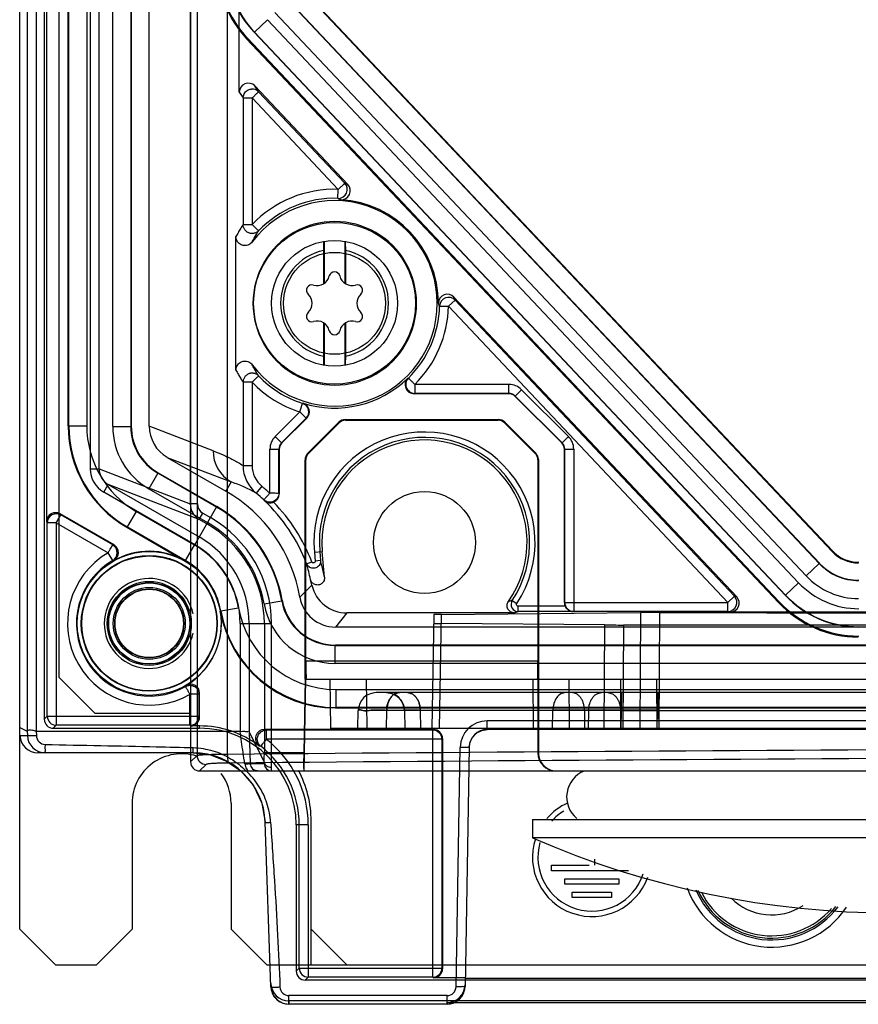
# Model space of a CAD drawing. Header units: millimetres. Extents: x 29 to 244, y 45 to 342.
# Tile 1 of 13: x 29 to 75, y 45 to 99. Entities that reach past the tile are written whole.
import ezdxf

# ---------------------------------------------------------------- set-up
doc = ezdxf.new("R2010")
doc.units = ezdxf.units.MM
doc.header["$LTSCALE"] = 25.054932
doc.layers.get('0').update_dxf_attribs({"linetype": 'CONTINUOUS'})

msp = doc.modelspace()

# ---------------------------------------------------------------- linework, layer by layer
at = {"color": 7, "linetype": 'Continuous'}
for p, q in [((28.857, 48.814), (28.857, 337.414)), ((38.357, 327.848), (38.357, 58.113)), ((38.719, 327.519), (38.719, 58.475)), ((40.397, 327.568), (40.397, 58.549)), ((29.277, 326.195), (29.277, 59.824)), ((29.777, 326.195), (29.777, 59.816)), ((30.226, 325.745), (30.226, 60.483)), ((31.057, 62.814), (31.057, 323.414)), ((30.357, 71.472), (30.357, 318.114)), ((38.337, 203.105), (38.337, 72.461)), ((38.737, 72.461), (38.737, 203.105)), ((32.773, 201.619), (32.773, 74.412)), ((33.272, 74.412), (33.272, 201.619)), ((41.062, 95.36), (41.062, 201.94)), ((31.557, 76.793), (31.557, 200.472)), ((31.584, 76.808), (31.584, 200.461)), ((32.584, 200.461), (32.584, 76.808)), ((34.031, 76.768), (34.031, 200.483)), ((35.031, 200.483), (35.031, 76.768)), ((35.057, 200.472), (35.057, 76.783)), ((36.057, 76.784), (36.057, 200.472)), ((44.467, 101.15), (74.019, 69.807)), ((44.502, 101.164), (74.035, 69.842)), ((43.758, 100.472), (73.3, 69.14)), ((73.307, 69.156), (43.774, 100.478)), ((72.573, 68.454), (43.031, 99.786)), ((41.899, 98.701), (42.626, 99.387)), ((42.626, 99.387), (72.15, 68.074)), ((41.882, 98.695), (41.899, 98.701)), ((41.882, 98.695), (71.415, 67.372)), ((71.422, 67.388), (41.899, 98.701)), ((41.519, 98.352), (41.466, 98.331)), ((71.029, 66.976), (41.466, 98.331)), ((71.052, 67.029), (41.519, 98.352)), ((41.062, 95.36), (41.273, 95.034)), ((41.926, 95.702), (47.098, 90.217)), ((42.136, 95.377), (41.926, 95.702)), ((46.928, 90.295), (42.136, 95.377)), ((41.273, 95.034), (41.772, 95.034)), ((41.273, 95.034), (41.273, 87.995)), ((41.772, 95.034), (46.564, 89.952)), ((41.772, 95.034), (41.772, 87.995)), ((46.548, 89.452), (46.564, 89.952)), ((47.098, 90.217), (46.928, 90.295)), ((46.548, 89.452), (46.704, 89.375)), ((41.273, 87.995), (41.772, 87.995)), ((40.879, 79.902), (40.879, 87.325)), ((45.789, 84.726), (45.789, 87.067)), ((46.926, 87.067), (46.926, 84.726)), ((45.757, 84.705), (45.757, 86.553)), ((46.957, 86.553), (46.957, 84.705)), ((52.696, 83.448), (53.06, 83.791)), ((52.992, 83.965), (68.714, 67.29)), ((53.06, 83.791), (52.992, 83.965)), ((68.585, 67.325), (53.06, 83.791)), ((52.197, 83.461), (52.129, 83.621)), ((52.696, 83.448), (68.221, 66.982)), ((45.757, 80.674), (45.757, 82.523)), ((45.789, 80.16), (45.789, 82.502)), ((46.926, 82.502), (46.926, 80.16)), ((46.957, 82.523), (46.957, 80.674)), ((50.424, 79.445), (50.465, 79.461)), ((41.773, 79.232), (41.273, 79.232)), ((41.273, 79.232), (41.273, 74.6)), ((41.773, 79.232), (41.773, 74.6)), ((56.047, 79.105), (50.816, 79.105)), ((50.816, 79.105), (50.816, 78.605)), ((56.047, 78.605), (56.047, 79.105)), ((50.773, 78.588), (50.816, 78.605)), ((56.039, 78.588), (50.773, 78.588)), ((56.047, 78.605), (50.816, 78.605)), ((56.047, 78.605), (56.039, 78.588)), ((56.4, 78.459), (56.393, 78.441)), ((56.393, 78.441), (58.985, 75.849)), ((56.4, 78.459), (56.754, 78.812)), ((59.002, 75.857), (56.4, 78.459)), ((59.356, 76.21), (56.754, 78.812)), ((44.576, 78.051), (44.606, 78.059)), ((44.423, 77.575), (43.059, 76.21)), ((44.777, 77.221), (43.412, 75.857)), ((43.43, 75.849), (44.81, 77.229)), ((44.777, 77.221), (44.423, 77.575)), ((44.777, 77.221), (44.81, 77.229)), ((31.584, 76.808), (31.557, 76.793)), ((31.584, 76.808), (32.584, 76.808)), ((34.031, 76.768), (35.031, 76.768)), ((35.031, 76.768), (35.057, 76.783)), ((39.605, 75.418), (36.057, 76.784)), ((44.862, 75.268), (46.596, 77.002)), ((46.611, 76.967), (44.904, 75.26)), ((46.611, 76.967), (46.596, 77.002)), ((46.964, 77.114), (46.95, 77.149)), ((46.95, 77.149), (55.465, 77.149)), ((46.964, 77.114), (55.45, 77.114)), ((55.45, 77.114), (55.465, 77.149)), ((55.804, 76.967), (55.818, 77.002)), ((57.511, 75.26), (55.804, 76.967)), ((55.818, 77.002), (57.546, 75.275)), ((43.059, 76.21), (43.412, 75.857)), ((59.002, 75.857), (59.356, 76.21)), ((43.412, 75.857), (43.43, 75.849)), ((59.002, 75.857), (58.985, 75.849)), ((37.059, 75.05), (40.602, 73.686)), ((37.059, 75.05), (40.307, 73.175)), ((42.766, 75.503), (43.266, 75.503)), ((42.766, 73.051), (42.766, 75.503)), ((43.266, 75.503), (43.283, 75.496)), ((43.266, 73.051), (43.266, 75.503)), ((43.283, 75.496), (43.283, 73.023)), ((44.904, 75.26), (44.862, 75.268)), ((57.511, 75.26), (57.546, 75.275)), ((59.149, 75.503), (59.131, 75.496)), ((59.131, 66.973), (59.131, 75.496)), ((59.149, 75.503), (59.649, 75.503)), ((59.149, 66.982), (59.149, 75.503)), ((59.649, 75.503), (59.649, 66.482)), ((41.273, 74.6), (41.773, 74.6)), ((44.757, 74.907), (44.715, 74.914)), ((44.715, 62.714), (44.715, 74.914)), ((44.757, 63.714), (44.757, 74.907)), ((57.657, 74.907), (57.692, 74.921)), ((57.657, 74.907), (57.657, 63.714)), ((57.692, 74.921), (57.692, 58.614)), ((32.773, 74.412), (33.272, 74.412)), ((33.272, 74.412), (38.337, 72.461)), ((36.531, 74.17), (36.031, 73.304)), ((36.531, 74.17), (36.557, 74.186)), ((39.794, 72.286), (36.531, 74.17)), ((36.557, 74.186), (39.807, 72.309)), ((33.524, 73.111), (33.774, 73.544)), ((38.837, 71.595), (33.774, 73.544)), ((33.774, 73.544), (38.834, 70.623)), ((40.602, 73.686), (40.307, 73.175)), ((42.322, 73.439), (42.004, 73.053)), ((38.584, 70.19), (33.524, 73.111)), ((36.031, 73.304), (39.294, 71.42)), ((42.766, 73.051), (42.426, 72.684)), ((43.283, 73.023), (43.266, 73.051)), ((38.737, 72.461), (38.337, 72.461)), ((38.584, 70.19), (39.807, 72.309)), ((42.447, 72.649), (42.426, 72.684)), ((34.099, 70.178), (31.107, 71.905)), ((31.142, 71.844), (31.107, 71.905)), ((34.028, 70.178), (31.142, 71.844)), ((35.333, 72.046), (34.833, 71.18)), ((38.575, 70.174), (35.333, 72.046)), ((38.837, 71.595), (39.037, 71.941)), ((39.037, 71.941), (39.455, 71.7)), ((30.357, 71.472), (30.392, 71.411)), ((30.892, 71.411), (30.392, 71.411)), ((30.392, 60.649), (30.392, 71.411)), ((30.892, 71.411), (33.779, 69.745)), ((30.892, 71.411), (30.892, 60.149)), ((34.833, 71.18), (34.807, 71.165)), ((38.075, 69.308), (34.833, 71.18)), ((39.255, 71.353), (38.837, 71.595)), ((34.807, 71.165), (38.062, 69.285)), ((34.099, 70.178), (34.028, 70.178)), ((38.062, 69.285), (38.575, 70.174)), ((34.029, 69.312), (33.779, 69.745)), ((45.236, 69.778), (45.677, 69.817)), ((45.236, 69.778), (45.279, 69.284)), ((45.535, 69.804), (45.578, 69.311)), ((45.802, 68.388), (45.677, 69.817)), ((74.035, 69.842), (74.019, 69.807)), ((34.094, 69.309), (34.029, 69.312)), ((44.805, 69.134), (45.086, 69.24)), ((45.578, 69.311), (45.279, 69.284)), ((73.3, 69.14), (72.573, 68.454)), ((73.3, 69.14), (73.307, 69.156)), ((45.096, 67.941), (44.432, 67.269)), ((72.15, 68.074), (71.422, 67.388)), ((71.415, 67.372), (71.422, 67.388)), ((42.437, 66.91), (43.423, 67.079)), ((43.446, 67.099), (43.423, 67.079)), ((56.233, 67.091), (56.484, 66.926)), ((59.131, 66.973), (59.149, 66.982)), ((59.149, 66.982), (68.221, 66.982)), ((68.221, 66.982), (68.585, 67.325)), ((68.585, 67.325), (68.714, 67.29)), ((71.052, 67.029), (71.029, 66.976)), ((40.031, 66.513), (40.007, 66.5)), ((40.031, 66.513), (41.016, 66.686)), ((47.042, 66.399), (46.402, 65.614)), ((56.345, 66.399), (47.042, 66.399)), ((51.868, 66.309), (51.757, 59.964)), ((52.196, 59.964), (52.307, 66.318)), ((52.307, 66.318), (63.365, 66.415)), ((59.174, 66.771), (56.567, 66.771)), ((56.567, 66.471), (56.567, 66.771)), ((59.626, 66.471), (56.567, 66.471)), ((59.649, 66.482), (59.626, 66.471)), ((68.221, 66.482), (59.649, 66.482)), ((63.365, 66.415), (63.318, 59.964)), ((64.425, 66.418), (64.378, 59.964)), ((68.221, 66.482), (68.35, 66.447)), ((85.307, 66.447), (68.35, 66.447)), ((41.111, 65.814), (41.11, 59.816)), ((41.111, 65.814), (42.854, 65.814)), ((41.611, 65.814), (41.611, 59.807)), ((42.454, 65.814), (42.454, 58.614)), ((42.854, 58.614), (42.854, 65.814)), ((61.36, 65.729), (52.299, 65.808)), ((61.36, 65.729), (61.318, 59.964)), ((62.42, 65.726), (62.378, 59.964)), ((210.294, 65.726), (62.42, 65.726)), ((226.313, 65.614), (46.402, 65.614)), ((46.401, 64.614), (46.379, 64.587)), ((226.313, 64.614), (46.401, 64.614)), ((46.379, 64.587), (226.335, 64.587)), ((46.379, 64.587), (46.379, 63.587)), ((57.657, 63.714), (44.757, 63.714)), ((226.335, 63.587), (46.379, 63.587)), ((31.057, 62.814), (33.057, 60.814)), ((44.715, 62.714), (44.644, 58.614)), ((44.668, 57.614), (44.757, 62.714)), ((44.757, 62.714), (44.715, 62.714)), ((44.757, 62.714), (227.957, 62.714)), ((44.768, 62.714), (44.757, 62.714)), ((46.157, 59.964), (46.109, 62.714)), ((48.178, 59.964), (48.13, 62.714)), ((57.417, 59.964), (57.397, 62.714)), ((57.648, 62.714), (57.65, 58.614)), ((59.417, 59.964), (59.397, 62.714)), ((62.295, 59.964), (62.275, 62.714)), ((64.295, 59.964), (64.275, 62.714)), ((38.072, 62.308), (38.102, 62.366)), ((38.822, 61.875), (38.322, 61.875)), ((38.322, 60.149), (38.322, 61.875)), ((38.822, 61.875), (38.857, 61.936)), ((38.822, 61.875), (38.822, 60.649)), ((38.857, 60.614), (38.857, 61.936)), ((46.432, 62.14), (226.282, 62.14)), ((46.432, 62.14), (46.432, 61.14)), ((49.963, 61.964), (48.675, 61.964)), ((49.24, 61.964), (49.546, 61.916)), ((223.475, 61.964), (49.24, 61.964)), ((49.546, 61.916), (49.822, 61.777)), ((64.303, 61.964), (59.192, 61.964)), ((62.303, 60.981), (62.303, 61.964)), ((62.371, 61.964), (62.371, 60.981)), ((64.303, 61.964), (64.303, 60.981)), ((64.371, 60.981), (64.371, 61.964)), ((38.357, 60.814), (33.057, 60.814)), ((46.432, 61.14), (46.41, 61.114)), ((46.41, 61.114), (226.305, 61.114)), ((226.282, 61.14), (46.432, 61.14)), ((47.657, 59.964), (47.675, 60.981)), ((49.239, 59.964), (49.256, 60.981)), ((62.25, 60.981), (49.256, 60.981)), ((50.239, 60.981), (50.257, 59.964)), ((51.118, 60.981), (51.136, 59.964)), ((58.478, 59.964), (58.485, 60.981)), ((60.25, 60.981), (60.257, 59.964)), ((60.478, 59.964), (60.485, 60.981)), ((62.25, 60.981), (62.257, 59.964)), ((62.295, 59.964), (62.303, 60.981)), ((62.303, 60.981), (210.412, 60.981)), ((62.371, 60.981), (62.378, 59.964)), ((64.295, 59.964), (64.303, 60.981)), ((64.371, 60.981), (64.378, 59.964)), ((30.392, 60.649), (30.226, 60.483)), ((30.392, 60.649), (38.822, 60.649)), ((38.857, 60.614), (38.822, 60.649)), ((80.375, 60.396), (54.84, 60.396)), ((54.84, 59.914), (54.84, 60.396)), ((28.857, 60.034), (29.277, 59.824)), ((28.873, 59.579), (28.857, 60.034)), ((29.277, 59.824), (29.285, 59.579)), ((29.777, 59.816), (41.11, 59.816)), ((29.777, 59.816), (29.782, 59.582)), ((30.726, 59.983), (30.892, 60.149)), ((30.726, 59.983), (38.857, 59.983)), ((38.322, 60.149), (30.892, 60.149)), ((38.357, 60.114), (38.322, 60.149)), ((38.857, 60.114), (38.357, 60.114)), ((38.857, 59.983), (38.857, 60.114)), ((42.452, 58.125), (41.611, 59.807)), ((41.611, 59.807), (41.672, 58)), ((51.857, 59.914), (42.457, 59.914)), ((42.561, 59.879), (42.457, 59.914)), ((51.822, 59.879), (42.561, 59.879)), ((42.561, 59.879), (42.561, 59.379)), ((226.557, 59.964), (46.157, 59.964)), ((51.857, 59.914), (51.822, 59.879)), ((51.822, 46.149), (51.822, 59.879)), ((80.375, 59.914), (54.84, 59.914)), ((28.873, 59.579), (29.285, 59.579)), ((52.322, 59.379), (42.561, 59.379)), ((52.357, 59.414), (52.322, 59.379)), ((52.322, 59.379), (52.322, 46.649)), ((52.357, 59.414), (52.357, 46.614)), ((38.506, 58.614), (29.873, 58.614)), ((42.157, 59.014), (42.254, 58.984)), ((44.644, 58.614), (42.454, 58.614)), ((53.108, 45.607), (53.34, 58.923)), ((53.84, 58.931), (53.608, 45.616)), ((57.692, 58.614), (57.65, 58.614)), ((38.357, 58.113), (38.719, 58.475)), ((42.452, 58.125), (42.452, 58.123)), ((39.219, 57.976), (38.857, 57.614)), ((38.857, 57.614), (233.858, 57.614)), ((41.429, 57.614), (41.551, 57.614)), ((42.453, 58), (41.672, 58)), ((35.107, 55.814), (35.107, 48.814)), ((40.607, 55.814), (40.607, 48.814)), ((45.057, 46.814), (45.057, 54.814)), ((57.357, 54.914), (97.357, 54.914)), ((57.357, 54.914), (57.357, 53.888)), ((42.823, 45.598), (42.503, 54.753)), ((44.892, 54.614), (44.226, 54.614)), ((44.226, 54.614), (44.226, 46.483)), ((44.392, 46.649), (44.392, 54.614)), ((44.892, 54.614), (44.892, 46.149)), ((97.357, 53.888), (57.357, 53.888)), ((60.807, 52.709), (60.807, 52.364)), ((58.407, 52.364), (60.507, 52.364)), ((58.407, 52.064), (58.407, 52.364)), ((62.697, 52.064), (58.407, 52.064)), ((59.157, 51.614), (62.157, 51.614)), ((59.157, 51.314), (59.157, 51.614)), ((62.157, 51.614), (62.157, 51.314)), ((62.157, 51.314), (59.157, 51.314)), ((59.557, 50.864), (61.757, 50.864)), ((59.557, 50.564), (59.557, 50.864)), ((61.757, 50.564), (59.557, 50.564)), ((61.757, 50.864), (61.757, 50.564)), ((28.857, 48.814), (30.857, 46.814)), ((33.107, 46.814), (35.107, 48.814)), ((40.607, 48.814), (42.607, 46.814)), ((45.057, 48.814), (47.057, 46.814)), ((33.107, 46.814), (30.857, 46.814)), ((108.857, 46.814), (42.607, 46.814)), ((44.392, 46.649), (44.226, 46.483)), ((44.392, 46.649), (52.322, 46.649)), ((52.322, 46.649), (52.357, 46.614)), ((44.726, 45.983), (44.892, 46.149)), ((51.822, 46.149), (44.892, 46.149)), ((51.822, 46.149), (51.857, 46.114)), ((53.616, 46.114), (51.857, 46.114)), ((53.616, 46.088), (81.599, 46.088)), ((42.823, 45.598), (42.841, 45.439)), ((227.988, 45.983), (44.726, 45.983)), ((53.594, 45.468), (53.608, 45.616)), ((52.608, 45.116), (43.822, 45.116)), ((43.822, 44.633), (43.822, 45.116)), ((52.608, 44.633), (52.608, 45.116)), ((228.899, 44.832), (43.815, 44.832)), ((43.815, 44.832), (43.822, 44.633)), ((52.608, 44.633), (43.822, 44.633)), ((52.609, 44.728), (52.608, 44.633)), ((52.609, 44.728), (82.605, 44.728))]:
    msp.add_line(p, q, dxfattribs=at)
for points in [[(49.822, 61.777), (50.042, 61.56), (50.186, 61.286), (50.239, 60.981)], [(53.84, 58.931), (53.893, 59.236), (54.037, 59.51), (54.258, 59.727), (54.535, 59.866), (54.84, 59.914)], [(38.506, 58.614), (39.46, 58.498), (40.359, 58.158), (41.151, 57.614)], [(41.151, 57.614), (41.857, 56.798), (42.32, 55.82), (42.503, 54.753)], [(42.071, 57.614), (42.014, 57.618), (41.958, 57.63), (41.905, 57.65)], [(52.608, 44.633), (52.95, 44.694), (53.253, 44.869), (53.477, 45.139), (53.594, 45.468)], [(42.841, 45.439), (42.964, 45.12), (43.188, 44.86), (43.487, 44.691), (43.822, 44.633)]]:
    msp.add_lwpolyline(points, dxfattribs=at)
for centre, radius in [((46.357, 83.614), 4.5), ((46.357, 83.614), 3.5), ((46.357, 83.614), 2.835), ((51.357, 70.314), 2.835), ((36.057, 65.814), 4), ((36.057, 65.814), 3.776), ((36.057, 65.814), 3.75), ((36.057, 65.814), 2.337), ((36.057, 65.814), 2.267), ((36.057, 65.814), 2.25), ((36.057, 65.814), 2), ((36.057, 65.814), 1.917), ((36.057, 65.814), 1.9)]:
    msp.add_circle(centre, radius, dxfattribs=at)
for centre, radius, start, end in [((45.973, 102.542), 5.599, 180.0011, 223.3142), ((41.775, 95.034), 0.498, 43.457, 94.8998), ((46.357, 83.614), 6.341, 88.1316, 136.3022), ((46.564, 89.952), 0.5, 268.2032, 43.2416), ((46.734, 89.874), 0.5, 266.519, 43.3552), ((46.357, 83.614), 5.71, 216.7698, 143.287), ((46.357, 83.614), 5.841, 88.1295, 136.3024), ((46.357, 83.614), 5.771, 0.0733, 86.5574), ((46.369, 83.614), 4.547, 359.9971, 180.0029), ((46.357, 83.614), 3, 101.537, 258.463), ((46.357, 83.614), 3, 281.537, 78.463), ((45.385, 85.298), 0.7, 253.5312, 346.4688), ((46.357, 85.064), 0.3, 13.5312, 166.4688), ((47.329, 85.298), 0.7, 193.5312, 286.4688), ((45.101, 84.339), 0.3, 73.5312, 226.4688), ((47.613, 84.339), 0.3, 313.5312, 106.4688), ((44.413, 83.614), 0.7, 313.5312, 46.4688), ((48.302, 83.614), 0.7, 133.5312, 226.4688), ((52.628, 83.622), 0.5, 43.2754, 180.1116), ((52.696, 83.447), 0.5, 43.6387, 178.4454), ((46.369, 83.614), 4.547, 179.9971, 0.0029), ((46.357, 83.614), 5.841, 314.6843, 358.5012), ((46.357, 83.614), 6.341, 314.6843, 358.5012), ((45.101, 82.889), 0.3, 133.5312, 286.4688), ((47.613, 82.889), 0.3, 253.5312, 46.4688), ((45.385, 81.93), 0.7, 13.5312, 106.4688), ((47.329, 81.93), 0.7, 73.5312, 166.4688), ((46.357, 82.164), 0.3, 193.5312, 346.4688), ((46.357, 83.614), 5.841, 223.7099, 252.2421), ((46.357, 83.614), 5.824, 252.5039, 314.295), ((50.773, 79.087), 0.5, 134.2605, 270.0355), ((46.357, 83.614), 6.341, 223.7011, 252.2423), ((56.047, 78.105), 1, 45.0007, 89.9997), ((56.047, 78.106), 0.5, 44.9883, 90.0114), ((44.423, 77.575), 0.5, 315.0404, 72.2018), ((44.456, 77.583), 0.5, 314.9856, 72.5179), ((38.083, 76.808), 6.499, 180.001, 239.999), ((38.082, 76.808), 5.498, 179.9967, 240.0044), ((38.031, 76.768), 4, 180.0081, 239.9919), ((38.029, 76.767), 2.999, 179.9908, 240.0098), ((43.766, 75.503), 1, 135.0001, 179.9986), ((51.357, 70.314), 6.145, 326.5409, 185.0002), ((51.357, 70.314), 5.845, 326.5408, 185), ((58.649, 75.503), 1, 0.0007, 44.9997), ((43.765, 75.503), 0.5, 134.9882, 180.0119), ((51.357, 70.314), 5.702, 324.8404, 185), ((58.649, 75.503), 0.5, 359.9883, 45.0114), ((41.603, 75.415), 1.998, 179.9165, 239.9473), ((43.275, 74.599), 2.002, 179.9827, 230.5995), ((43.275, 74.6), 1.503, 180.0219, 230.6223), ((34.275, 74.412), 1.502, 180.031, 240.035), ((34.275, 74.413), 1.002, 180.0785, 240.0575), ((37.827, 65.676), 8.478, 60.4785, 70.8911), ((36.057, 65.814), 9.868, 47.1708, 50.5932), ((36.057, 65.814), 8.5, 9.8565, 60), ((36.057, 65.814), 9.368, 47.1708, 50.5963), ((42.784, 73.023), 0.5, 291.7501, 0.0092), ((42.766, 73.051), 0.5, 336.0105, 339.8422), ((39.338, 72.461), 1, 179.9792, 239.9948), ((39.338, 72.462), 0.601, 180.0303, 240.027), ((36.057, 65.814), 7.474, 9.7469, 60), ((36.057, 65.814), 7.5, 9.8691, 60), ((36.057, 65.814), 9.357, 20.7822, 46.929), ((36.057, 65.814), 9.657, 20.7822, 44.2992), ((30.892, 71.411), 0.5, 60.0321, 179.9553), ((36.057, 65.814), 6.397, 0, 60), ((36.057, 65.814), 6.474, 9.7469, 60.0002), ((36.057, 65.814), 6.796, 359.9949, 60.0051), ((33.778, 69.745), 0.5, 300.1432, 59.9565), ((33.849, 69.745), 0.5, 299.3102, 60.0167), ((36.057, 65.814), 5.035, 9.9852, 60.0049), ((36.057, 65.814), 5.053, 0, 60), ((36.057, 65.814), 5.553, 0, 60), ((36.057, 65.814), 4.544, 120.0993, 299.9171), ((36.057, 65.814), 4.009, 60, 119.3265), ((75.49, 71.214), 2, 223.315, 270.0003), ((36.057, 65.814), 4.044, 120.0996, 299.9004), ((36.057, 65.814), 4.035, 9.9793, 60), ((31.042, 65.364), 14.271, 11.6597, 15.3167), ((75.483, 71.197), 4, 223.3162, 269.9992), ((36.057, 65.814), 2.5, 12.346, 347.526), ((36.057, 65.814), 9.285, 13.2434, 15.1994), ((47.042, 68.399), 2, 193.2429, 270.0005), ((75.496, 71.229), 4.599, 223.3147, 270.0004), ((75.496, 71.229), 5.599, 223.3165, 269.9988), ((46.379, 67.587), 4, 189.7503, 269.9962), ((46.379, 67.586), 2.999, 189.7375, 270.009), ((46.401, 67.613), 2.999, 189.8659, 270.0024), ((46.402, 67.613), 2, 189.9215, 270.0085), ((56.569, 66.868), 0.4, 146.3159, 269.7464), ((59.649, 66.982), 0.5, 180.0079, 269.9853), ((68.221, 66.982), 0.5, 270.0397, 43.2794), ((68.351, 66.947), 0.5, 269.9724, 43.3199), ((36.057, 65.814), 4.009, 300.6735, 9.8586), ((46.41, 67.613), 6.499, 189.8556, 270.0025), ((46.432, 67.639), 6.499, 189.98, 269.9992), ((46.432, 67.639), 5.499, 189.9718, 270.0024), ((38.357, 61.936), 0.5, 359.9833, 120.6898), ((48.675, 60.964), 1, 90.007, 178.9985), ((49.24, 60.964), 1, 1, 90), ((60.381, -1121.513), 1182.496, 89.906879, 90.091864), ((62.378, -1263.922), 1324.905, 89.916755, 90.081856), ((30.892, 60.649), 0.5, 180.0209, 269.979), ((38.322, 60.649), 0.5, 270.0209, 359.979), ((54.84, 58.896), 1.5, 90.0098, 179.0102), ((38.857, 54.614), 5.5, 53.1318, 90), ((38.857, 54.614), 5.369, 0, 90), ((42.456, 59.414), 0.5, 89.9261, 233.2032), ((51.822, 59.379), 0.5, 0.0206, 89.9794), ((54.84, 58.914), 1, 90, 179), ((29.873, 59.614), 1, 182.0188, 270.0172), ((30.285, 59.614), 1, 181.9917, 270.0152), ((30.295, 59.595), 0.513, 181.3888, 268.8511), ((38.857, 54.614), 6.035, 0, 52.1449), ((38.506, 54.614), 4, 2, 90), ((38.857, 54.614), 5.535, 0, 52.1449), ((37.857, 55.814), 2.75, 72.2785, 180), ((42.071, 58.013), 0.399, 181.8741, 269.9933), ((42.853, 58.014), 0.4, 182.0199, 269.9779), ((39.057, 54.814), 6, 0, 28.0227), ((60.807, 56.164), 1.55, 111.5271, 230.242), ((37.857, 55.814), 2.75, 0, 37.1193), ((60.657, 52.814), 3.3, 114.0461, 139.2786), ((60.657, 52.814), 3, 121.1942, 138.0819), ((77.357, 99.714), 50, 246.4218, 293.5782), ((60.657, 52.814), 3.3, 161.9024, 340.2259), ((60.657, 52.814), 3, 164.0343, 342.0403), ((70.657, 52.814), 5, 199.9544, 326.2785), ((70.657, 52.814), 4.6, 203.1892, 323.1984), ((70.657, 52.814), 4.5, 204.0939, 322.3448), ((70.657, 52.814), 4.372, 206.5419, 319.3718), ((70.657, 52.814), 3.206, 225.1065, 302.8123), ((44.892, 46.649), 0.5, 180.0207, 269.9793), ((51.822, 46.649), 0.5, 270.0206, 359.9794), ((43.822, 45.633), 1, 182.0178, 270.0063), ((43.822, 45.616), 0.5, 182.0102, 270.0142), ((52.608, 45.633), 1, 269.999, 358.9873), ((52.608, 45.616), 0.5, 269.9882, 358.9871)]:
    msp.add_arc(centre, radius, start, end, dxfattribs=at)
for centre, major_axis, ratio, start_param, end_param in [((45.906, 102.516), (-5.67, -2.252), 0.999824, -0.377937, 0.377937), ((45.958, 102.536), (5.67, 2.252), 0.999824, 2.763656, 3.51953), ((45.958, 102.536), (5.206, 2.067), 0.999824, 2.763656, 3.51953), ((41.563, 95.358), (-0.273, 0.422), 0.995376, -1.388086, 0.99457), ((56.039, 78.088), (-0.191, -0.462), 0.999822, 2.748957, 3.534229), ((38.058, 76.794), (5.63, 3.251), 0.999797, 2.618082, 3.665103), ((38.058, 76.784), (-2.599, -1.5), 0.999797, -0.523511, 0.523511), ((38.06, 76.782), (1.869, -0.72), 0.998427, -2.774549, -1.727066), ((46.95, 76.649), (-0.191, 0.462), 0.999822, -0.392636, 0.392636), ((46.964, 76.614), (-0.191, 0.462), 0.999822, -0.392636, 0.392636), ((55.45, 76.614), (0.191, 0.462), 0.999822, -0.392636, 0.392636), ((55.465, 76.649), (0.191, 0.462), 0.999822, -0.392636, 0.392636), ((43.783, 75.496), (0.462, -0.191), 0.999822, 2.748957, 3.534229), ((58.631, 75.496), (-0.462, -0.191), 0.999822, 2.748957, 3.534229), ((45.215, 74.914), (-0.492, 0.088), 0.999774, -0.608692, 0.17656), ((45.257, 74.907), (0.492, -0.088), 0.999774, 2.5329, 3.318153), ((57.157, 74.907), (0.462, 0.191), 0.999822, -0.392636, 0.392636), ((57.192, 74.921), (0.462, 0.191), 0.999822, -0.392636, 0.392636), ((30.857, 71.472), (-0.25, 0.433), 0.999391, -1.046934, 1.046934), ((75.475, 71.179), (0.793, 1.837), 0.999819, -3.548928, -2.734258), ((75.49, 71.214), (1.189, 2.755), 0.999819, -3.548928, -2.734258), ((75.49, 71.215), (2.219, 5.143), 0.999819, 2.734258, 3.548928), ((59.631, 66.973), (0.447, 0.224), 0.99981, 2.678052, 3.095136), ((75.467, 71.162), (-2.417, -5.602), 0.999819, -0.407335, 0.407335), ((75.49, 71.215), (2.417, 5.602), 0.999819, -3.548928, -2.734258), ((53.368, 66.309), (1.5, 0), 0.008725, 2.356168, 3.14144), ((64.425, 66.405), (1.5, 0), 0.008727, 1.570859, 2.356131), ((53.36, 65.818), (1.5, 0), 0.008726, 3.14144, 3.926712), ((62.42, 65.739), (1.5, 0), 0.008729, -2.356258, -1.570986), ((57.64, 63.714), (0, 1), 0.017455, -3.141593, -1.570796), ((30.726, 60.483), (0.354, 0.354), 0.999695, -3.926839, -2.356347), ((38.357, 60.614), (-0.354, 0.354), 0.999695, -3.926839, -2.356347), ((51.857, 59.414), (0.354, 0.354), 0.999695, -0.785246, 0.785246), ((44.665, 58.614), (0.017, 1), 0.020944, -4.712023, -3.141227), ((58.65, 58.614), (0.851, -0.526), 0.999659, -2.587927, -1.017131), ((58.692, 58.614), (1, 0), 0.999848, -3.141593, -1.570796), ((38.858, 58.115), (0.355, 0.355), 0.997265, 2.357564, 3.925621), ((51.857, 46.614), (0.354, -0.354), 0.999695, -0.785246, 0.785246), ((44.726, 46.483), (0.354, 0.354), 0.999695, 2.356347, 3.926839), ((43.815, 45.832), (0.035, -1), 0.999848, -1.570796, -0.034901), ((52.609, 45.728), (1, -0.006), 0.999543, -1.564977, -0.011632)]:
    msp.add_ellipse(centre, major_axis=major_axis, ratio=ratio, start_param=start_param, end_param=end_param, dxfattribs=at)
for points, knots in [([(41.273, 95.034), (41.274, 95.115), (41.316, 95.281), (41.489, 95.468), (41.651, 95.524), (41.732, 95.531)], [0, 0, 0, 0, 0.332921, 0.666458, 1, 1, 1, 1]), ([(42.136, 95.377), (42.142, 95.366), (42.083, 95.331), (42.023, 95.278), (41.911, 95.156), (41.823, 95.079), (41.772, 95.034)], [0, 0, 0, 0, 0.07159, 0.278639, 0.595025, 1, 1, 1, 1]), ([(46.928, 90.295), (46.919, 90.301), (46.879, 90.246), (46.824, 90.189), (46.696, 90.083), (46.612, 90), (46.564, 89.952)], [0, 0, 0, 0, 0.06785, 0.274949, 0.593645, 1, 1, 1, 1]), ([(41.273, 87.995), (41.228, 87.926), (41.138, 87.784), (41.007, 87.561), (40.921, 87.405), (40.879, 87.325)], [0, 0, 0, 0, 0.315748, 0.648975, 1, 1, 1, 1]), ([(42.134, 87.649), (42.097, 87.611), (42.03, 87.56), (41.928, 87.518), (41.823, 87.494), (41.718, 87.495), (41.623, 87.518), (41.56, 87.543), (41.5, 87.576), (41.422, 87.635), (41.355, 87.715), (41.306, 87.811), (41.28, 87.898), (41.273, 87.961), (41.273, 87.995)], [0, 0, 0, 0, 0.136006, 0.207999, 0.278088, 0.408831, 0.468836, 0.524771, 0.580696, 0.640708, 0.771523, 0.84167, 0.913726, 1, 1, 1, 1]), ([(42.134, 87.649), (42.14, 87.659), (42.083, 87.696), (42.023, 87.747), (41.911, 87.871), (41.823, 87.949), (41.772, 87.995)], [0, 0, 0, 0, 0.067278, 0.272919, 0.593218, 1, 1, 1, 1]), ([(41.78, 87.028), (41.848, 87.163), (41.963, 87.372), (42.087, 87.576), (42.134, 87.649)], [0, 0, 0, 0, 0.634354, 1, 1, 1, 1]), ([(41.779, 87.028), (41.73, 86.962), (41.596, 86.853), (41.342, 86.805), (41.094, 86.887), (40.92, 87.077), (40.879, 87.244), (40.879, 87.325)], [0, 0, 0, 0, 0.198608, 0.400122, 0.602858, 0.803142, 1, 1, 1, 1]), ([(45.757, 86.553), (45.757, 86.586), (45.757, 86.651), (45.758, 86.744), (45.759, 86.831), (45.761, 86.898), (45.762, 86.945), (45.763, 86.975), (45.764, 87.001), (45.765, 87.023), (45.766, 87.04), (45.767, 87.051), (45.768, 87.058), (45.769, 87.061), (45.769, 87.063), (45.77, 87.064), (45.77, 87.064)], [0, 0, 0, 0, 0.192692, 0.37842, 0.550231, 0.701664, 0.767842, 0.826746, 0.877787, 0.920429, 0.954225, 0.978832, 0.987605, 0.994015, 0.998085, 1, 1, 1, 1]), ([(46.944, 87.064), (46.944, 87.064), (46.945, 87.063), (46.946, 87.061), (46.946, 87.058), (46.947, 87.051), (46.948, 87.04), (46.949, 87.023), (46.95, 87.001), (46.952, 86.975), (46.953, 86.945), (46.954, 86.898), (46.955, 86.831), (46.956, 86.744), (46.957, 86.651), (46.957, 86.586), (46.957, 86.553)], [0, 0, 0, 0, 0.001915, 0.005986, 0.012396, 0.02117, 0.045777, 0.079574, 0.122215, 0.173257, 0.23216, 0.298336, 0.449765, 0.621574, 0.807304, 1, 1, 1, 1]), ([(52.197, 83.461), (52.199, 83.45), (52.264, 83.46), (52.343, 83.463), (52.509, 83.447), (52.628, 83.448), (52.696, 83.448)], [0, 0, 0, 0, 0.065809, 0.270168, 0.589806, 1, 1, 1, 1]), ([(45.77, 80.163), (45.77, 80.163), (45.769, 80.165), (45.769, 80.166), (45.768, 80.17), (45.767, 80.176), (45.766, 80.188), (45.765, 80.205), (45.764, 80.227), (45.763, 80.253), (45.762, 80.283), (45.761, 80.33), (45.759, 80.396), (45.758, 80.483), (45.757, 80.577), (45.757, 80.642), (45.757, 80.674)], [0, 0, 0, 0, 0.001915, 0.005986, 0.012396, 0.02117, 0.045777, 0.079574, 0.122215, 0.173257, 0.23216, 0.298336, 0.449765, 0.621574, 0.807304, 1, 1, 1, 1]), ([(46.957, 80.674), (46.957, 80.642), (46.957, 80.577), (46.956, 80.483), (46.955, 80.396), (46.954, 80.33), (46.953, 80.283), (46.952, 80.253), (46.95, 80.227), (46.949, 80.205), (46.948, 80.188), (46.947, 80.176), (46.946, 80.17), (46.946, 80.166), (46.945, 80.165), (46.944, 80.163), (46.944, 80.163)], [0, 0, 0, 0, 0.192692, 0.37842, 0.550231, 0.701664, 0.767842, 0.826746, 0.877787, 0.920429, 0.954225, 0.978832, 0.987605, 0.994015, 0.998085, 1, 1, 1, 1]), ([(40.879, 79.902), (40.879, 79.984), (40.921, 80.151), (41.097, 80.34), (41.345, 80.421), (41.599, 80.371), (41.734, 80.262), (41.783, 80.196)], [0, 0, 0, 0, 0.197765, 0.398375, 0.600001, 0.799816, 1, 1, 1, 1]), ([(42.135, 79.577), (42.094, 79.641), (42.014, 79.774), (41.895, 79.981), (41.819, 80.124), (41.781, 80.198)], [0, 0, 0, 0, 0.31804, 0.65135, 1, 1, 1, 1]), ([(40.879, 79.902), (40.921, 79.82), (41.006, 79.663), (41.138, 79.439), (41.228, 79.298), (41.273, 79.231)], [0, 0, 0, 0, 0.355996, 0.688171, 1, 1, 1, 1]), ([(42.135, 79.577), (42.117, 79.596), (42.08, 79.629), (42.022, 79.667), (41.968, 79.694), (41.917, 79.712), (41.871, 79.721), (41.829, 79.726), (41.791, 79.73), (41.754, 79.732), (41.719, 79.728), (41.679, 79.722), (41.637, 79.712), (41.59, 79.697), (41.542, 79.675), (41.492, 79.645), (41.441, 79.606), (41.392, 79.556), (41.346, 79.494), (41.307, 79.419), (41.28, 79.33), (41.273, 79.266), (41.273, 79.232)], [0, 0, 0, 0, 0.065765, 0.123337, 0.175128, 0.219835, 0.257935, 0.293001, 0.328453, 0.354426, 0.385126, 0.418077, 0.455697, 0.496285, 0.541106, 0.590053, 0.643658, 0.702355, 0.766745, 0.837479, 0.915276, 1, 1, 1, 1]), ([(42.135, 79.577), (42.141, 79.567), (42.08, 79.532), (42.022, 79.477), (41.911, 79.356), (41.822, 79.28), (41.773, 79.232)], [0, 0, 0, 0, 0.07294, 0.2802, 0.59499, 1, 1, 1, 1]), ([(50.465, 79.461), (50.408, 79.405), (50.32, 79.261), (50.305, 79.013), (50.405, 78.792), (50.587, 78.642), (50.739, 78.605), (50.815, 78.605)], [0, 0, 0, 0, 0.204005, 0.413807, 0.613053, 0.80481, 1, 1, 1, 1]), ([(50.465, 79.461), (50.471, 79.465), (50.504, 79.432), (50.533, 79.38), (50.585, 79.331), (50.615, 79.306)], [0, 0, 0, 0, 0.10928, 0.455252, 1, 1, 1, 1]), ([(50.615, 79.306), (50.637, 79.286), (50.683, 79.245), (50.751, 79.178), (50.795, 79.13), (50.816, 79.105)], [0, 0, 0, 0, 0.314869, 0.651222, 1, 1, 1, 1]), ([(44.423, 77.574), (44.448, 77.652), (44.489, 77.788), (44.545, 77.945), (44.564, 78.028), (44.576, 78.051)], [0, 0, 0, 0, 0.490923, 0.849803, 1, 1, 1, 1]), ([(39.605, 75.418), (39.794, 75.345), (40.173, 75.188), (40.729, 74.913), (41.093, 74.709), (41.273, 74.6)], [0, 0, 0, 0, 0.327306, 0.660365, 1, 1, 1, 1]), ([(43.266, 73.051), (43.263, 73.062), (43.196, 73.047), (43.115, 73.047), (42.951, 73.056), (42.833, 73.053), (42.766, 73.051)], [0, 0, 0, 0, 0.07084, 0.279723, 0.59573, 1, 1, 1, 1]), ([(43.266, 73.051), (43.266, 73.027), (43.262, 72.981), (43.248, 72.916), (43.229, 72.859), (43.205, 72.811), (43.179, 72.771), (43.154, 72.739), (43.139, 72.719), (43.133, 72.711)], [0, 0, 0, 0, 0.192725, 0.370293, 0.533522, 0.677116, 0.798393, 0.918227, 1, 1, 1, 1]), ([(43.133, 72.711), (43.102, 72.678), (43.031, 72.621), (42.902, 72.563), (42.748, 72.543), (42.577, 72.576), (42.472, 72.642), (42.426, 72.684)], [0, 0, 0, 0, 0.174777, 0.342469, 0.539321, 0.757655, 1, 1, 1, 1]), ([(42.447, 72.649), (42.493, 72.607), (42.601, 72.541), (42.788, 72.51), (42.912, 72.536), (42.969, 72.558)], [0, 0, 0, 0, 0.33506, 0.667908, 1, 1, 1, 1]), ([(30.892, 71.411), (30.933, 71.482), (31.005, 71.603), (31.084, 71.75), (31.133, 71.821), (31.142, 71.844)], [0, 0, 0, 0, 0.487116, 0.848643, 1, 1, 1, 1]), ([(33.888, 69.936), (33.913, 69.977), (33.953, 70.051), (34.002, 70.117), (34.016, 70.177), (34.028, 70.178)], [0, 0, 0, 0, 0.509178, 0.86163, 1, 1, 1, 1]), ([(33.779, 69.745), (33.791, 69.767), (33.815, 69.811), (33.852, 69.875), (33.876, 69.916), (33.888, 69.936)], [0, 0, 0, 0, 0.345169, 0.681154, 1, 1, 1, 1]), ([(45.577, 69.31), (45.585, 69.234), (45.55, 69.074), (45.38, 68.905), (45.147, 68.857), (44.927, 68.939), (44.831, 69.065), (44.805, 69.134)], [0, 0, 0, 0, 0.204422, 0.405992, 0.605718, 0.803401, 1, 1, 1, 1]), ([(45.279, 69.284), (45.278, 69.26), (45.268, 69.21), (45.203, 69.17), (45.128, 69.178), (45.097, 69.219), (45.086, 69.24)], [0, 0, 0, 0, 0.259453, 0.500508, 0.740722, 1, 1, 1, 1]), ([(45.802, 68.388), (45.778, 68.501), (45.731, 68.716), (45.656, 69.023), (45.604, 69.217), (45.578, 69.311)], [0, 0, 0, 0, 0.367241, 0.692579, 1, 1, 1, 1]), ([(73.3, 69.14), (73.44, 68.992), (73.75, 68.724), (74.286, 68.424), (74.871, 68.24), (75.279, 68.198), (75.483, 68.198)], [0, 0, 0, 0, 0.25001, 0.500007, 0.749999, 1, 1, 1, 1]), ([(45.802, 68.388), (45.808, 68.322), (45.787, 68.188), (45.664, 68.023), (45.475, 67.937), (45.268, 67.956), (45.099, 68.069), (45.035, 68.186), (45.018, 68.248)], [0, 0, 0, 0, 0.166388, 0.33151, 0.502558, 0.673112, 0.836535, 1, 1, 1, 1]), ([(56.345, 66.399), (56.274, 66.399), (56.128, 66.439), (55.973, 66.604), (55.925, 66.827), (55.977, 66.971), (56.018, 67.031)], [0, 0, 0, 0, 0.246105, 0.496935, 0.749045, 1, 1, 1, 1]), ([(56.236, 67.09), (56.211, 67.083), (56.162, 67.069), (56.088, 67.05), (56.039, 67.037), (56.014, 67.03)], [0, 0, 0, 0, 0.333841, 0.665025, 1, 1, 1, 1]), ([(56.567, 66.771), (56.545, 66.771), (56.498, 66.787), (56.459, 66.853), (56.47, 66.905), (56.484, 66.926)], [0, 0, 0, 0, 0.321189, 0.64212, 1, 1, 1, 1]), ([(68.221, 66.482), (68.21, 66.484), (68.225, 66.553), (68.225, 66.63), (68.217, 66.797), (68.22, 66.914), (68.221, 66.982)], [0, 0, 0, 0, 0.069199, 0.275668, 0.591213, 1, 1, 1, 1]), ([(59.174, 66.771), (59.199, 66.714), (59.272, 66.607), (59.433, 66.498), (59.562, 66.471), (59.626, 66.471)], [0, 0, 0, 0, 0.329232, 0.661801, 1, 1, 1, 1]), ([(44.757, 63.714), (44.757, 63.586), (44.764, 63.358), (44.747, 63.023), (44.795, 62.871), (44.753, 62.714), (44.778, 62.714)], [0, 0, 0, 0, 0.382403, 0.706664, 0.923464, 1, 1, 1, 1]), ([(38.212, 62.065), (38.191, 62.114), (38.137, 62.189), (38.11, 62.259), (38.066, 62.301), (38.073, 62.308)], [0, 0, 0, 0, 0.568671, 0.894758, 1, 1, 1, 1]), ([(38.073, 62.308), (38.083, 62.314), (38.106, 62.326), (38.143, 62.342), (38.182, 62.355), (38.22, 62.365), (38.256, 62.371), (38.29, 62.374), (38.312, 62.375), (38.322, 62.375)], [0, 0, 0, 0, 0.13807, 0.296546, 0.457269, 0.608194, 0.745934, 0.885691, 1, 1, 1, 1]), ([(38.322, 61.875), (38.309, 61.897), (38.283, 61.94), (38.247, 62.003), (38.223, 62.045), (38.212, 62.065)], [0, 0, 0, 0, 0.346944, 0.683392, 1, 1, 1, 1]), ([(38.322, 62.375), (38.368, 62.375), (38.458, 62.362), (38.588, 62.306), (38.707, 62.207), (38.799, 62.059), (38.822, 61.938), (38.822, 61.875)], [0, 0, 0, 0, 0.174582, 0.343087, 0.540138, 0.758263, 1, 1, 1, 1]), ([(49.963, 61.964), (49.872, 61.964), (49.678, 61.907), (49.449, 61.684), (49.295, 61.363), (49.258, 61.112), (49.256, 60.981)], [0, 0, 0, 0, 0.206618, 0.435157, 0.703647, 1, 1, 1, 1]), ([(49.256, 60.981), (49.258, 61.107), (49.293, 61.349), (49.438, 61.668), (49.665, 61.901), (49.868, 61.964), (49.963, 61.964)], [0, 0, 0, 0, 0.284042, 0.54544, 0.783813, 1, 1, 1, 1]), ([(50.411, 61.964), (50.454, 61.964), (50.544, 61.952), (50.651, 61.908), (50.735, 61.855), (50.819, 61.786), (50.914, 61.677), (51.004, 61.521), (51.069, 61.346), (51.108, 61.164), (51.117, 61.041), (51.118, 60.981)], [0, 0, 0, 0, 0.096619, 0.202003, 0.25885, 0.318563, 0.446003, 0.582405, 0.723607, 0.864328, 1, 1, 1, 1]), ([(51.118, 60.981), (51.117, 61.041), (51.108, 61.164), (51.069, 61.346), (51.004, 61.521), (50.914, 61.677), (50.819, 61.786), (50.735, 61.855), (50.651, 61.908), (50.544, 61.952), (50.454, 61.964), (50.411, 61.964)], [0, 0, 0, 0, 0.135672, 0.276393, 0.417595, 0.553997, 0.681437, 0.74115, 0.797997, 0.903381, 1, 1, 1, 1]), ([(59.192, 61.964), (59.101, 61.964), (58.906, 61.907), (58.677, 61.684), (58.524, 61.363), (58.487, 61.112), (58.485, 60.981)], [0, 0, 0, 0, 0.206618, 0.435157, 0.703647, 1, 1, 1, 1]), ([(60.25, 60.981), (60.249, 61.041), (60.24, 61.164), (60.201, 61.346), (60.136, 61.521), (60.046, 61.677), (59.951, 61.786), (59.867, 61.855), (59.783, 61.908), (59.676, 61.952), (59.586, 61.964), (59.543, 61.964)], [0, 0, 0, 0, 0.135672, 0.276393, 0.417595, 0.553997, 0.681437, 0.74115, 0.797997, 0.903381, 1, 1, 1, 1]), ([(60.485, 60.981), (60.486, 61.107), (60.521, 61.349), (60.666, 61.668), (60.893, 61.901), (61.096, 61.964), (61.192, 61.964)], [0, 0, 0, 0, 0.284042, 0.54544, 0.783813, 1, 1, 1, 1]), ([(61.543, 61.964), (61.586, 61.964), (61.676, 61.952), (61.783, 61.908), (61.867, 61.855), (61.951, 61.786), (62.046, 61.677), (62.136, 61.521), (62.201, 61.346), (62.24, 61.164), (62.249, 61.041), (62.25, 60.981)], [0, 0, 0, 0, 0.096619, 0.202003, 0.25885, 0.318563, 0.446003, 0.582405, 0.723607, 0.864328, 1, 1, 1, 1]), ([(49.256, 60.981), (48.97, 60.982), (48.448, 61.037), (48.066, 60.898), (47.673, 61.043), (47.675, 60.981)], [0, 0, 0, 0, 0.54257, 0.883649, 1, 1, 1, 1]), ([(47.675, 60.981), (47.673, 61.043), (48.066, 60.898), (48.448, 61.037), (48.97, 60.982), (49.256, 60.981)], [0, 0, 0, 0, 0.116351, 0.45743, 1, 1, 1, 1]), ([(51.118, 60.981), (51.052, 60.982), (50.928, 60.982), (50.777, 60.982), (50.668, 60.983), (50.596, 60.983), (50.53, 60.983), (50.47, 60.983), (50.417, 60.983), (50.371, 60.983), (50.337, 60.983), (50.313, 60.982), (50.298, 60.982), (50.284, 60.982), (50.273, 60.982), (50.263, 60.982), (50.255, 60.982), (50.249, 60.982), (50.245, 60.982), (50.243, 60.982), (50.242, 60.982), (50.24, 60.981), (50.24, 60.981), (50.239, 60.981), (50.239, 60.981)], [0, 0, 0, 0, 0.224899, 0.424424, 0.514105, 0.596764, 0.672175, 0.740112, 0.800373, 0.852856, 0.89748, 0.916821, 0.934167, 0.94951, 0.962839, 0.974144, 0.983416, 0.990645, 0.993491, 0.995822, 0.997638, 0.998938, 0.999723, 1, 1, 1, 1]), ([(50.239, 60.981), (50.239, 60.981), (50.24, 60.981), (50.24, 60.981), (50.242, 60.982), (50.243, 60.982), (50.245, 60.982), (50.249, 60.982), (50.255, 60.982), (50.263, 60.982), (50.273, 60.982), (50.284, 60.982), (50.298, 60.982), (50.313, 60.982), (50.337, 60.983), (50.371, 60.983), (50.417, 60.983), (50.47, 60.983), (50.53, 60.983), (50.596, 60.983), (50.668, 60.983), (50.777, 60.982), (50.928, 60.982), (51.052, 60.982), (51.118, 60.981)], [0, 0, 0, 0, 0.000277, 0.00106, 0.00236, 0.004175, 0.006506, 0.009351, 0.01658, 0.025852, 0.037157, 0.050486, 0.065828, 0.083175, 0.102516, 0.147142, 0.199625, 0.259888, 0.327826, 0.403237, 0.485897, 0.575579, 0.775102, 1, 1, 1, 1]), ([(60.25, 60.981), (60.574, 60.982), (61.281, 60.983), (61.988, 60.982), (62.371, 60.981)], [0, 0, 0, 0, 0.458798, 1, 1, 1, 1]), ([(64.371, 60.981), (63.988, 60.982), (63.281, 60.983), (62.574, 60.982), (62.25, 60.981)], [0, 0, 0, 0, 0.541201, 1, 1, 1, 1]), ([(29.777, 59.816), (29.71, 59.836), (29.593, 59.865), (29.433, 59.885), (29.338, 59.868), (29.281, 59.841), (29.279, 59.824)], [0, 0, 0, 0, 0.40093, 0.704041, 0.901054, 1, 1, 1, 1]), ([(41.11, 59.816), (41.193, 59.808), (41.344, 59.825), (41.492, 59.796), (41.597, 59.826), (41.611, 59.807)], [0, 0, 0, 0, 0.499936, 0.86185, 1, 1, 1, 1]), ([(41.371, 57.999), (41.339, 58.21), (41.277, 58.621), (41.18, 59.225), (41.131, 59.621), (41.11, 59.816)], [0, 0, 0, 0, 0.348323, 0.679955, 1, 1, 1, 1]), ([(42.061, 59.379), (42.061, 59.412), (42.069, 59.483), (42.103, 59.589), (42.166, 59.694), (42.265, 59.79), (42.399, 59.861), (42.505, 59.879), (42.561, 59.879)], [0, 0, 0, 0, 0.128622, 0.268844, 0.424412, 0.596795, 0.787939, 1, 1, 1, 1]), ([(29.285, 59.579), (29.305, 59.57), (29.392, 59.585), (29.554, 59.573), (29.699, 59.581), (29.782, 59.582)], [0, 0, 0, 0, 0.133445, 0.499633, 1, 1, 1, 1]), ([(42.254, 58.984), (42.233, 59), (42.196, 59.034), (42.151, 59.091), (42.116, 59.147), (42.092, 59.202), (42.077, 59.253), (42.069, 59.301), (42.066, 59.342), (42.061, 59.368), (42.061, 59.379)], [0, 0, 0, 0, 0.172004, 0.330806, 0.47765, 0.609905, 0.722262, 0.828604, 0.929083, 1, 1, 1, 1]), ([(42.37, 59.139), (42.346, 59.109), (42.3, 59.065), (42.29, 59.004), (42.26, 58.98), (42.254, 58.984)], [0, 0, 0, 0, 0.580659, 0.886245, 1, 1, 1, 1]), ([(42.561, 59.379), (42.542, 59.348), (42.503, 59.289), (42.435, 59.213), (42.392, 59.162), (42.37, 59.139)], [0, 0, 0, 0, 0.35206, 0.690764, 1, 1, 1, 1]), ([(30.285, 58.614), (30.265, 58.614), (30.304, 58.736), (30.268, 58.85), (30.283, 59.002), (30.285, 59.082)], [0, 0, 0, 0, 0.124893, 0.489386, 1, 1, 1, 1]), ([(30.285, 59.081), (32.34, 59.038), (35.081, 58.994), (37.821, 58.925), (38.506, 58.905)], [0, 0, 0, 0, 0.750011, 1, 1, 1, 1]), ([(38.506, 58.614), (38.505, 58.614), (38.505, 58.614), (38.505, 58.616), (38.504, 58.62), (38.503, 58.626), (38.503, 58.635), (38.503, 58.647), (38.502, 58.662), (38.502, 58.68), (38.502, 58.7), (38.502, 58.722), (38.502, 58.755), (38.503, 58.798), (38.504, 58.852), (38.505, 58.888), (38.506, 58.905)], [0, 0, 0, 0, 0.001629, 0.004957, 0.017832, 0.03969, 0.071145, 0.112579, 0.163621, 0.223705, 0.292265, 0.368576, 0.451288, 0.629884, 0.816298, 1, 1, 1, 1]), ([(38.506, 58.905), (38.871, 58.895), (39.599, 58.779), (40.606, 58.334), (41.178, 57.875), (41.429, 57.614)], [0, 0, 0, 0, 0.33549, 0.667821, 1, 1, 1, 1]), ([(42.452, 58.125), (42.452, 58.167), (42.453, 58.264), (42.454, 58.427), (42.454, 58.549), (42.454, 58.614)], [0, 0, 0, 0, 0.256964, 0.599196, 1, 1, 1, 1]), ([(42.852, 57.811), (42.852, 57.884), (42.853, 58.05), (42.854, 58.318), (42.854, 58.512), (42.854, 58.614)], [0, 0, 0, 0, 0.274865, 0.619203, 1, 1, 1, 1]), ([(53.84, 58.931), (53.84, 58.931), (53.839, 58.93), (53.837, 58.929), (53.833, 58.929), (53.826, 58.927), (53.815, 58.926), (53.797, 58.925), (53.775, 58.924), (53.755, 58.923), (53.738, 58.922), (53.718, 58.922), (53.692, 58.921), (53.657, 58.921), (53.602, 58.92), (53.524, 58.92), (53.431, 58.921), (53.368, 58.922), (53.34, 58.923)], [0, 0, 0, 0, 0.002283, 0.006754, 0.013729, 0.023232, 0.049659, 0.085145, 0.128627, 0.178915, 0.206211, 0.23464, 0.294524, 0.364415, 0.443061, 0.624841, 0.83273, 1, 1, 1, 1]), ([(38.719, 58.475), (38.732, 58.485), (38.786, 58.49), (38.884, 58.505), (39.04, 58.514), (39.242, 58.525), (39.486, 58.533), (39.876, 58.543), (40.183, 58.547), (40.397, 58.549)], [0, 0, 0, 0, 0.02871, 0.090052, 0.182877, 0.304427, 0.451386, 0.619665, 1, 1, 1, 1]), ([(38.719, 58.475), (38.72, 58.348), (38.826, 58.083), (39.091, 57.976), (39.219, 57.976)], [0, 0, 0, 0, 0.499982, 1, 1, 1, 1]), ([(40.476, 58.049), (40.316, 58.048), (40.086, 58.044), (39.794, 58.034), (39.61, 58.025), (39.459, 58.015), (39.342, 58.005), (39.268, 57.991), (39.227, 57.985), (39.219, 57.976)], [0, 0, 0, 0, 0.379868, 0.547941, 0.694736, 0.816199, 0.909054, 0.970626, 1, 1, 1, 1]), ([(40.397, 58.549), (40.397, 58.487), (40.401, 58.373), (40.417, 58.217), (40.439, 58.118), (40.459, 58.055), (40.477, 58.049)], [0, 0, 0, 0, 0.361772, 0.674657, 0.894748, 1, 1, 1, 1]), ([(232.238, 58.049), (200.279, 58.321), (136.357, 58.587), (72.436, 58.321), (40.476, 58.049)], [0, 0, 0, 0, 0.5, 1, 1, 1, 1]), ([(42.453, 58), (42.456, 58.004), (42.45, 58.026), (42.455, 58.066), (42.452, 58.103), (42.452, 58.125)], [0, 0, 0, 0, 0.123435, 0.470093, 1, 1, 1, 1]), ([(42.452, 58.125), (42.453, 58.069), (42.498, 57.951), (42.653, 57.837), (42.784, 57.811), (42.852, 57.811)], [0, 0, 0, 0, 0.302134, 0.635562, 1, 1, 1, 1]), ([(41.371, 57.998), (41.389, 58), (41.425, 58.005), (41.48, 58.011), (41.532, 58.014), (41.573, 58.016), (41.602, 58.016), (41.62, 58.015), (41.636, 58.014), (41.649, 58.012), (41.659, 58.01), (41.666, 58.007), (41.671, 58.003), (41.672, 58)], [0, 0, 0, 0, 0.178536, 0.36076, 0.536293, 0.69337, 0.761401, 0.821289, 0.87252, 0.914622, 0.947403, 0.971599, 1, 1, 1, 1]), ([(41.371, 57.999), (41.378, 57.951), (41.4, 57.857), (41.463, 57.727), (41.52, 57.65), (41.551, 57.614)], [0, 0, 0, 0, 0.337275, 0.666725, 1, 1, 1, 1]), ([(42.803, 54.752), (42.779, 55.111), (42.643, 55.826), (42.176, 56.811), (41.708, 57.368), (41.446, 57.614)], [0, 0, 0, 0, 0.333621, 0.666783, 1, 1, 1, 1]), ([(42.853, 57.614), (42.86, 57.614), (42.844, 57.662), (42.859, 57.71), (42.852, 57.775), (42.852, 57.811)], [0, 0, 0, 0, 0.114679, 0.453205, 1, 1, 1, 1]), ([(42.503, 54.753), (42.503, 54.752), (42.505, 54.751), (42.508, 54.75), (42.512, 54.749), (42.519, 54.748), (42.53, 54.747), (42.543, 54.746), (42.555, 54.746), (42.566, 54.746), (42.577, 54.745), (42.593, 54.745), (42.613, 54.745), (42.647, 54.746), (42.711, 54.748), (42.766, 54.751), (42.803, 54.753)], [0, 0, 0, 0, 0.009282, 0.017341, 0.027811, 0.055602, 0.09162, 0.135812, 0.185818, 0.2125, 0.239958, 0.296929, 0.365822, 0.444772, 0.633078, 1, 1, 1, 1]), ([(42.803, 54.753), (42.873, 53.677), (43.014, 51.583), (43.198, 48.532), (43.289, 46.556), (43.323, 45.598)], [0, 0, 0, 0, 0.35288, 0.686574, 1, 1, 1, 1]), ([(42.823, 45.598), (42.823, 45.598), (42.824, 45.597), (42.826, 45.596), (42.829, 45.596), (42.836, 45.595), (42.847, 45.594), (42.865, 45.593), (42.889, 45.592), (42.917, 45.591), (42.949, 45.591), (42.985, 45.591), (43.024, 45.591), (43.08, 45.592), (43.152, 45.593), (43.238, 45.595), (43.295, 45.597), (43.323, 45.598)], [0, 0, 0, 0, 0.002104, 0.006203, 0.012676, 0.021629, 0.047195, 0.08324, 0.129811, 0.186034, 0.250797, 0.322986, 0.401408, 0.484547, 0.658594, 0.833225, 1, 1, 1, 1]), ([(53.608, 45.616), (53.607, 45.593), (53.474, 45.628), (53.351, 45.592), (53.191, 45.606), (53.108, 45.607)], [0, 0, 0, 0, 0.13512, 0.499537, 1, 1, 1, 1])]:
    msp.add_open_spline(points, degree=3, knots=knots, dxfattribs=at)
for points in [[(56.345, 66.399), (56.382, 66.411), (56.456, 66.435), (56.53, 66.46), (56.567, 66.471)], [(64.425, 66.418), (67.954, 66.418), (75.011, 66.401), (82.068, 66.383), (85.597, 66.383)], [(40.397, 58.549), (72.383, 58.82), (136.357, 59.086), (200.332, 58.82), (232.318, 58.549)]]:
    msp.add_open_spline(points, degree=3, dxfattribs=at)

doc.saveas('drawing.dxf')
